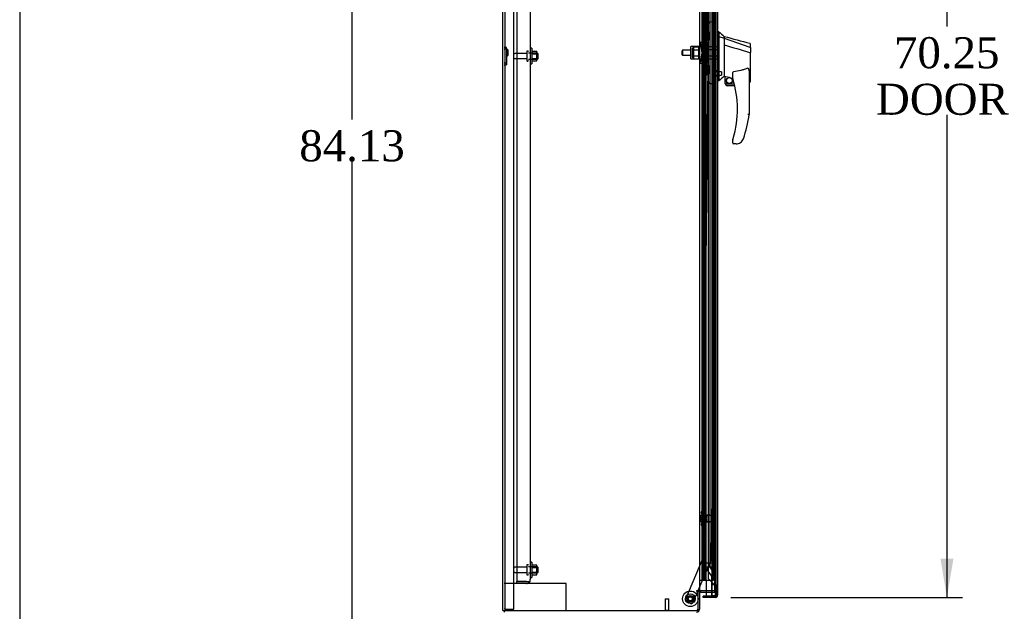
# Model space of a CAD drawing. Header units: inches. Extents: x 2 to 538, y -2 to 358.
# Tile 2 of 22: x 2 to 65, y 146 to 185. Entities that reach past the tile are written whole.
import ezdxf
from ezdxf.enums import TextEntityAlignment as Align
from ezdxf.lldxf.tags import DXFTag

# ---------------------------------------------------------------- set-up
doc = ezdxf.new("R2010")
doc.units = ezdxf.units.IN
doc.header["$MEASUREMENT"] = 0
for name, color, linetype in [('COM43135', 7, 'Continuous'), ('COM50521', 7, 'Continuous'), ('COM50799-5', 7, 'Continuous'), ('COM54578-68', 7, 'Continuous'), ('COM55702-64', 7, 'Continuous'), ('COM56694-5', 7, 'Continuous'), ('COM70838', 7, 'Continuous'), ('COM70839-4', 7, 'Continuous'), ('COM71159-5', 7, 'Continuous'), ('COM71163-7', 7, 'Continuous'), ('Default', 7, 'Continuous'), ('GSK11033', 7, 'Continuous'), ('HAN13066', 7, 'Continuous'), ('HAN13066_NUT', 7, 'Continuous'), ('HAN13066_SCREW', 7, 'Continuous'), ('HAN_NUT', 7, 'Continuous'), ('NTS166105', 7, 'Continuous'), ('NTS16640', 7, 'Continuous'), ('NTS18147', 7, 'Continuous'), ('ROL87452', 7, 'Continuous'), ('RVT17786', 7, 'Continuous'), ('RVT19000', 7, 'Continuous'), ('SPC87323', 7, 'Continuous'), ('STD21878', 7, 'Continuous'), ('STD26094', 7, 'Continuous'), ('STD26265', 7, 'Continuous'), ('WAF25059', 7, 'Continuous'), ('WAF25376', 7, 'Continuous'), ('WAM30038', 7, 'Continuous')]:
    doc.layers.add(name, color=color, linetype=linetype)
doc.styles.add('SEACAD_Times_New_Roman', font='times.ttf')
tags = doc.linetypes.add('HIDDEN2', pattern=[0.1875, 0.125, -0.0625]).pattern_tags.tags
tags[6:7] = [DXFTag(74, 4), DXFTag(75, 0), DXFTag(340, '0'), DXFTag(46, 0.0), DXFTag(50, 0.0), DXFTag(44, 0.0), DXFTag(45, 0.0)]
tags[4:5] = [DXFTag(74, 4), DXFTag(75, 0), DXFTag(340, '0'), DXFTag(46, 0.0), DXFTag(50, 0.0), DXFTag(44, 0.0), DXFTag(45, 0.0)]
doc.dimstyles.new('HAMMOND_(STH_-_540x360)', dxfattribs={"dimtxt": 2, "dimasz": 2.5, "dimexe": 1, "dimexo": 1, "dimgap": 0.5, "dimtad": 0, "dimtih": 1, "dimtoh": 1, "dimzin": 0, "dimdsep": 46, "dimtxsty": 'SEACAD_Times_New_Roman', "dimblk1": '_SE_FILLED', "dimblk2": '_SE_FILLED', "dimsah": 1, "dimcen": 1, "dimadec": 0, "dimazin": 0, "dimtfac": 0.8, "dimtofl": 0, "dimtmove": 0, "dimatfit": 3, "dimfxl": 1, "dimtolj": 1, "dimtzin": 0, "dimarcsym": 0})

# ---------------------------------------------------------------- blocks, each defined once
blk = doc.blocks.new('SE3')
at = {"layer": 'COM43135', "color": 7, "linetype": 'HIDDEN2'}
for p, q in [((34.057, 216.063), (34.057, 148.313)), ((34.932, 215.938), (34.932, 148.438)), ((34.057, 148.188), (34.057, 148.313)), ((34.682, 148.313), (34.057, 148.313)), ((34.057, 148.313), (34.682, 148.313)), ((34.682, 148.188), (34.057, 148.188)), ((34.682, 148.313), (34.682, 148.313)), ((34.682, 148.313), (34.809, 148.313)), ((34.682, 148.313), (34.86, 148.313)), ((34.809, 148.313), (34.86, 148.262)), ((34.932, 148.437), (34.932, 148.438)), ((34.932, 148.438), (34.932, 148.437))]:
    blk.add_line(p, q, dxfattribs=at)
for start, end in [(270, 315.43993), (315.43993, 359.87813), (359.95643, 0)]:
    blk.add_arc((34.682, 148.438), 0.25, start, end, dxfattribs=at)
blk.add_open_spline([(34.86, 148.313), (34.883, 148.334), (34.901, 148.354), (34.926, 148.396), (34.932, 148.417), (34.932, 148.437)], degree=3, knots=[0, 0, 0, 0, 0.5, 0.5, 1, 1, 1, 1], dxfattribs=at)
at = {"layer": 'COM50521', "color": 7, "linetype": 'HIDDEN2'}
for p, q in [((34.057, 148.188), (33.245, 148.188)), ((37.102, 148.188), (34.682, 148.188)), ((37.245, 148.188), (37.102, 148.188)), ((37.245, 146.438), (37.245, 148.188))]:
    blk.add_line(p, q, dxfattribs=at)
at = {"layer": 'COM50799-5', "color": 7, "linetype": 'Continuous'}
for p, q in [((46.998, 217.387), (46.998, 147.423)), ((46.253, 148.405), (46.253, 147.375)), ((46.653, 147.375), (46.061, 147.375)), ((46.061, 147.28), (46.061, 147.375)), ((46.855, 147.28), (46.061, 147.28)), ((46.253, 147.375), (46.855, 147.375)), ((46.855, 147.375), (46.855, 147.375)), ((46.855, 147.375), (46.918, 147.375)), ((46.855, 147.375), (46.969, 147.375)), ((46.918, 147.375), (46.969, 147.336)), ((46.998, 147.423), (46.998, 147.423)), ((46.998, 147.423), (46.998, 147.423)), ((46.998, 147.423), (46.998, 147.423))]:
    blk.add_line(p, q, dxfattribs=at)
at = {"layer": 'COM50799-5', "color": 7, "linetype": 'HIDDEN2'}
for p, q in [((46.153, 149.5), (46.153, 216.282)), ((46.153, 148.529), (46.153, 149.25)), ((46.153, 148.529), (46.253, 148.529)), ((46.195, 148.428), (46.253, 148.486)), ((46.253, 148.37), (46.195, 148.428))]:
    blk.add_line(p, q, dxfattribs=at)
for radius, end in [(0.143, 225), (0.048, 206.38433)]:
    blk.add_arc((46.296, 148.529), radius, 180, end, dxfattribs=at)
at = {"layer": 'COM50799-5', "color": 7, "linetype": 'Continuous'}
for start, end in [(270, 322.49641), (322.49641, 359.84393), (359.92383, 0)]:
    blk.add_arc((46.855, 147.423), 0.143, start, end, dxfattribs=at)
blk.add_open_spline([(46.969, 147.375), (46.978, 147.383), (46.985, 147.391), (46.993, 147.403), (46.995, 147.407), (46.997, 147.415), (46.998, 147.419), (46.998, 147.423)], degree=3, knots=[0, 0, 0, 0, 0.5, 0.5, 0.75, 0.75, 1, 1, 1, 1], dxfattribs=at)
at = {"layer": 'COM54578-68', "color": 7, "linetype": 'HIDDEN2'}
for p, q in [((46.086, 216.405), (46.086, 149.405)), ((46.186, 149.405), (46.186, 216.405)), ((46.741, 148.405), (46.741, 216.405)), ((46.01, 184.405), (46.01, 185.405)), ((46.019, 185.405), (46.019, 184.406)), ((46.147, 185.405), (46.147, 184.406)), ((46.019, 184.406), (46.019, 184.405)), ((46.019, 184.404), (46.147, 184.404)), ((46.095, 184.405), (46.095, 183.405)), ((46.136, 184.405), (46.136, 183.405)), ((46.191, 184.404), (46.147, 184.404)), ((46.01, 182.405), (46.01, 183.405)), ((46.019, 183.405), (46.019, 182.406)), ((46.147, 183.405), (46.147, 182.406)), ((46.019, 182.406), (46.019, 182.405)), ((46.019, 182.404), (46.147, 182.404)), ((46.095, 182.405), (46.095, 181.405)), ((46.136, 182.405), (46.136, 181.405)), ((46.191, 182.404), (46.147, 182.404)), ((46.01, 180.405), (46.01, 181.405)), ((46.019, 181.405), (46.019, 180.406)), ((46.147, 181.405), (46.147, 180.406)), ((46.019, 180.406), (46.019, 180.405)), ((46.019, 180.404), (46.147, 180.404)), ((46.095, 180.405), (46.095, 179.405)), ((46.136, 180.405), (46.136, 179.405)), ((46.191, 180.404), (46.147, 180.404)), ((46.01, 178.405), (46.01, 179.405)), ((46.019, 179.405), (46.019, 178.406)), ((46.147, 179.405), (46.147, 178.406)), ((46.019, 178.406), (46.019, 178.405)), ((46.019, 178.404), (46.147, 178.404)), ((46.095, 178.405), (46.095, 177.405)), ((46.136, 178.405), (46.136, 177.405)), ((46.191, 178.404), (46.147, 178.404)), ((46.01, 176.405), (46.01, 177.405)), ((46.019, 177.405), (46.019, 176.406)), ((46.147, 177.405), (46.147, 176.406)), ((46.019, 176.406), (46.019, 176.405)), ((46.019, 176.404), (46.147, 176.404)), ((46.095, 176.405), (46.095, 175.405)), ((46.136, 176.405), (46.136, 175.405)), ((46.191, 176.404), (46.147, 176.404)), ((46.01, 174.405), (46.01, 175.405)), ((46.019, 175.405), (46.019, 174.406)), ((46.147, 175.405), (46.147, 174.406)), ((46.019, 174.406), (46.019, 174.405)), ((46.019, 174.404), (46.147, 174.404)), ((46.095, 174.405), (46.095, 173.405)), ((46.136, 174.405), (46.136, 173.405)), ((46.191, 174.404), (46.147, 174.404)), ((46.01, 172.405), (46.01, 173.405)), ((46.019, 173.405), (46.019, 172.406)), ((46.147, 173.405), (46.147, 172.406)), ((46.019, 172.406), (46.019, 172.405)), ((46.019, 172.404), (46.147, 172.404)), ((46.095, 172.405), (46.095, 171.405)), ((46.136, 172.405), (46.136, 171.405)), ((46.191, 172.404), (46.147, 172.404)), ((46.01, 170.405), (46.01, 171.405)), ((46.019, 171.405), (46.019, 170.406)), ((46.147, 171.405), (46.147, 170.406)), ((46.019, 170.406), (46.019, 170.405)), ((46.019, 170.404), (46.147, 170.404)), ((46.095, 170.405), (46.095, 169.405)), ((46.136, 170.405), (46.136, 169.405)), ((46.191, 170.404), (46.147, 170.404)), ((46.01, 168.405), (46.01, 169.405)), ((46.019, 169.405), (46.019, 168.406)), ((46.147, 169.405), (46.147, 168.406)), ((46.019, 168.406), (46.019, 168.405)), ((46.019, 168.404), (46.147, 168.404)), ((46.095, 168.405), (46.095, 167.405)), ((46.136, 168.405), (46.136, 167.405)), ((46.191, 168.404), (46.147, 168.404)), ((46.01, 166.405), (46.01, 167.405)), ((46.019, 167.405), (46.019, 166.406)), ((46.147, 167.405), (46.147, 166.406)), ((46.019, 166.406), (46.019, 166.405)), ((46.019, 166.404), (46.147, 166.404)), ((46.095, 166.405), (46.095, 165.405)), ((46.136, 166.405), (46.136, 165.405)), ((46.191, 166.404), (46.147, 166.404)), ((46.01, 164.405), (46.01, 165.405)), ((46.019, 165.405), (46.019, 164.406)), ((46.147, 165.405), (46.147, 164.406)), ((46.019, 164.406), (46.019, 164.405)), ((46.019, 164.404), (46.147, 164.404)), ((46.095, 164.405), (46.095, 163.405)), ((46.136, 164.405), (46.136, 163.405)), ((46.191, 164.404), (46.147, 164.404)), ((46.01, 162.405), (46.01, 163.405)), ((46.019, 163.405), (46.019, 162.406)), ((46.147, 163.405), (46.147, 162.406)), ((46.019, 162.406), (46.019, 162.405)), ((46.019, 162.404), (46.147, 162.404)), ((46.095, 162.405), (46.095, 161.405)), ((46.136, 162.405), (46.136, 161.405)), ((46.191, 162.404), (46.147, 162.404)), ((46.01, 160.405), (46.01, 161.405)), ((46.019, 161.405), (46.019, 160.406)), ((46.147, 161.405), (46.147, 160.406)), ((46.019, 160.406), (46.019, 160.405)), ((46.019, 160.404), (46.147, 160.404)), ((46.095, 160.405), (46.095, 159.405)), ((46.136, 160.405), (46.136, 159.405)), ((46.191, 160.404), (46.147, 160.404)), ((46.01, 158.405), (46.01, 159.405)), ((46.019, 159.405), (46.019, 158.406)), ((46.147, 159.405), (46.147, 158.406)), ((46.019, 158.406), (46.019, 158.405)), ((46.019, 158.404), (46.147, 158.404)), ((46.095, 158.405), (46.095, 157.405)), ((46.136, 158.405), (46.136, 157.405)), ((46.191, 158.404), (46.147, 158.404)), ((46.01, 156.405), (46.01, 157.405)), ((46.019, 157.405), (46.019, 156.406)), ((46.147, 157.405), (46.147, 156.406)), ((46.019, 156.406), (46.019, 156.405)), ((46.019, 156.404), (46.147, 156.404)), ((46.095, 156.405), (46.095, 155.405)), ((46.136, 156.405), (46.136, 155.405)), ((46.191, 156.404), (46.147, 156.404)), ((46.01, 154.405), (46.01, 155.405)), ((46.019, 155.405), (46.019, 154.406)), ((46.147, 155.405), (46.147, 154.406)), ((46.019, 154.406), (46.019, 154.405)), ((46.019, 154.404), (46.147, 154.404)), ((46.095, 154.405), (46.095, 153.405)), ((46.136, 154.405), (46.136, 153.405)), ((46.191, 154.404), (46.147, 154.404)), ((46.01, 152.405), (46.01, 153.405)), ((46.019, 153.405), (46.019, 152.406)), ((46.147, 153.405), (46.147, 152.406)), ((46.019, 152.406), (46.019, 152.405)), ((46.019, 152.404), (46.147, 152.404)), ((46.095, 152.405), (46.095, 151.405)), ((46.136, 152.405), (46.136, 151.405)), ((46.191, 152.404), (46.147, 152.404)), ((46.01, 150.405), (46.01, 151.405)), ((46.019, 151.405), (46.019, 150.406)), ((46.147, 151.405), (46.147, 150.406)), ((46.019, 150.406), (46.019, 150.405)), ((46.019, 150.404), (46.147, 150.404)), ((46.095, 150.405), (46.095, 149.405)), ((46.136, 150.405), (46.136, 149.405)), ((46.191, 150.404), (46.147, 150.404)), ((46.01, 148.405), (46.01, 149.405)), ((46.019, 149.405), (46.019, 148.405)), ((46.086, 149.405), (46.086, 148.405)), ((46.147, 149.405), (46.147, 148.405)), ((46.186, 148.405), (46.186, 149.405)), ((46.074, 148.37), (46.074, 148.396)), ((46.074, 148.396), (46.124, 148.396)), ((46.124, 148.37), (46.074, 148.37)), ((46.086, 148.405), (46.086, 148.396)), ((46.149, 148.396), (46.124, 148.396)), ((46.149, 148.37), (46.124, 148.37)), ((46.149, 148.396), (46.199, 148.396)), ((46.199, 148.37), (46.149, 148.37)), ((46.186, 148.396), (46.186, 148.405)), ((46.199, 148.396), (46.199, 148.37)), ((46.253, 148.405), (46.741, 148.405))]:
    blk.add_line(p, q, dxfattribs=at)
at = {"layer": 'COM54578-68', "color": 7, "linetype": 'Continuous'}
for p, q in [((46.05, 184.405), (46.05, 185.405)), ((46.253, 184.405), (46.253, 185.405)), ((46.006, 183.405), (46.006, 184.405)), ((46.006, 184.405), (46.05, 184.405)), ((46.01, 184.405), (46.01, 183.405)), ((46.019, 184.406), (46.253, 184.406)), ((46.019, 184.405), (46.019, 183.405)), ((46.05, 184.405), (46.253, 184.405)), ((46.253, 183.405), (46.253, 184.406)), ((46.006, 183.405), (46.05, 183.405)), ((46.05, 183.405), (46.253, 183.405)), ((46.05, 183.405), (46.253, 183.405)), ((46.05, 182.405), (46.05, 183.405)), ((46.253, 182.405), (46.253, 183.405)), ((46.006, 181.405), (46.006, 182.405)), ((46.006, 182.405), (46.05, 182.405)), ((46.01, 182.405), (46.01, 181.405)), ((46.019, 182.406), (46.253, 182.406)), ((46.019, 182.405), (46.019, 181.405)), ((46.05, 182.405), (46.253, 182.405)), ((46.253, 181.405), (46.253, 182.406)), ((46.006, 181.405), (46.05, 181.405)), ((46.05, 181.405), (46.253, 181.405)), ((46.05, 181.405), (46.253, 181.405)), ((46.05, 180.405), (46.05, 181.405)), ((46.253, 180.405), (46.253, 181.405)), ((46.006, 179.405), (46.006, 180.405)), ((46.006, 180.405), (46.05, 180.405)), ((46.01, 180.405), (46.01, 179.405)), ((46.019, 180.406), (46.253, 180.406)), ((46.019, 180.405), (46.019, 179.405)), ((46.05, 180.405), (46.253, 180.405)), ((46.253, 179.405), (46.253, 180.406)), ((46.006, 179.405), (46.05, 179.405)), ((46.05, 179.405), (46.253, 179.405)), ((46.05, 179.405), (46.253, 179.405)), ((46.05, 178.405), (46.05, 179.405)), ((46.253, 178.405), (46.253, 179.405)), ((46.006, 177.405), (46.006, 178.405)), ((46.006, 178.405), (46.05, 178.405)), ((46.01, 178.405), (46.01, 177.405)), ((46.019, 178.406), (46.253, 178.406)), ((46.019, 178.405), (46.019, 177.405)), ((46.05, 178.405), (46.253, 178.405)), ((46.253, 177.405), (46.253, 178.406)), ((46.006, 177.405), (46.05, 177.405)), ((46.05, 177.405), (46.253, 177.405)), ((46.05, 177.405), (46.253, 177.405)), ((46.05, 176.405), (46.05, 177.405)), ((46.253, 176.405), (46.253, 177.405)), ((46.006, 175.405), (46.006, 176.405)), ((46.006, 176.405), (46.05, 176.405)), ((46.01, 176.405), (46.01, 175.405)), ((46.019, 176.406), (46.253, 176.406)), ((46.019, 176.405), (46.019, 175.405)), ((46.05, 176.405), (46.253, 176.405)), ((46.253, 175.405), (46.253, 176.406)), ((46.006, 175.405), (46.05, 175.405)), ((46.05, 175.405), (46.253, 175.405)), ((46.05, 175.405), (46.253, 175.405)), ((46.05, 174.405), (46.05, 175.405)), ((46.253, 174.405), (46.253, 175.405)), ((46.006, 173.405), (46.006, 174.405)), ((46.006, 174.405), (46.05, 174.405)), ((46.01, 174.405), (46.01, 173.405)), ((46.019, 174.406), (46.253, 174.406)), ((46.019, 174.405), (46.019, 173.405)), ((46.05, 174.405), (46.253, 174.405)), ((46.253, 173.405), (46.253, 174.406)), ((46.006, 173.405), (46.05, 173.405)), ((46.05, 173.405), (46.253, 173.405)), ((46.05, 173.405), (46.253, 173.405)), ((46.05, 172.405), (46.05, 173.405)), ((46.253, 172.405), (46.253, 173.405)), ((46.006, 171.405), (46.006, 172.405)), ((46.006, 172.405), (46.05, 172.405)), ((46.01, 172.405), (46.01, 171.405)), ((46.019, 172.406), (46.253, 172.406)), ((46.019, 172.405), (46.019, 171.405)), ((46.05, 172.405), (46.253, 172.405)), ((46.253, 171.405), (46.253, 172.406)), ((46.006, 171.405), (46.05, 171.405)), ((46.05, 171.405), (46.253, 171.405)), ((46.05, 171.405), (46.253, 171.405)), ((46.05, 170.405), (46.05, 171.405)), ((46.253, 170.405), (46.253, 171.405)), ((46.006, 169.405), (46.006, 170.405)), ((46.006, 170.405), (46.05, 170.405)), ((46.01, 170.405), (46.01, 169.405)), ((46.019, 170.406), (46.253, 170.406)), ((46.019, 170.405), (46.019, 169.405)), ((46.05, 170.405), (46.253, 170.405)), ((46.253, 169.405), (46.253, 170.406)), ((46.006, 169.405), (46.05, 169.405)), ((46.05, 169.405), (46.253, 169.405)), ((46.05, 169.405), (46.253, 169.405)), ((46.05, 168.405), (46.05, 169.405)), ((46.253, 168.405), (46.253, 169.405)), ((46.006, 167.405), (46.006, 168.405)), ((46.006, 168.405), (46.05, 168.405)), ((46.01, 168.405), (46.01, 167.405)), ((46.019, 168.406), (46.253, 168.406)), ((46.019, 168.405), (46.019, 167.405)), ((46.05, 168.405), (46.253, 168.405)), ((46.253, 167.405), (46.253, 168.406)), ((46.006, 167.405), (46.05, 167.405)), ((46.05, 167.405), (46.253, 167.405)), ((46.05, 167.405), (46.253, 167.405)), ((46.05, 166.405), (46.05, 167.405)), ((46.253, 166.405), (46.253, 167.405)), ((46.006, 165.405), (46.006, 166.405)), ((46.006, 166.405), (46.05, 166.405)), ((46.01, 166.405), (46.01, 165.405)), ((46.019, 166.406), (46.253, 166.406)), ((46.019, 166.405), (46.019, 165.405)), ((46.05, 166.405), (46.253, 166.405)), ((46.253, 165.405), (46.253, 166.406)), ((46.006, 165.405), (46.05, 165.405)), ((46.05, 165.405), (46.253, 165.405)), ((46.05, 165.405), (46.253, 165.405)), ((46.05, 164.405), (46.05, 165.405)), ((46.253, 164.405), (46.253, 165.405)), ((46.006, 163.405), (46.006, 164.405)), ((46.006, 164.405), (46.05, 164.405)), ((46.01, 164.405), (46.01, 163.405)), ((46.019, 164.406), (46.253, 164.406)), ((46.019, 164.405), (46.019, 163.405)), ((46.05, 164.405), (46.253, 164.405)), ((46.253, 163.405), (46.253, 164.406)), ((46.006, 163.405), (46.05, 163.405)), ((46.05, 163.405), (46.253, 163.405)), ((46.05, 163.405), (46.253, 163.405)), ((46.05, 162.405), (46.05, 163.405)), ((46.253, 162.405), (46.253, 163.405)), ((46.006, 161.405), (46.006, 162.405)), ((46.006, 162.405), (46.05, 162.405)), ((46.01, 162.405), (46.01, 161.405)), ((46.019, 162.406), (46.253, 162.406)), ((46.019, 162.405), (46.019, 161.405)), ((46.05, 162.405), (46.253, 162.405)), ((46.253, 161.405), (46.253, 162.406)), ((46.006, 161.405), (46.05, 161.405)), ((46.05, 161.405), (46.253, 161.405)), ((46.05, 161.405), (46.253, 161.405)), ((46.05, 160.405), (46.05, 161.405)), ((46.253, 160.405), (46.253, 161.405)), ((46.006, 159.405), (46.006, 160.405)), ((46.006, 160.405), (46.05, 160.405)), ((46.01, 160.405), (46.01, 159.405)), ((46.019, 160.406), (46.253, 160.406)), ((46.019, 160.405), (46.019, 159.405)), ((46.05, 160.405), (46.253, 160.405)), ((46.253, 159.405), (46.253, 160.406)), ((46.006, 159.405), (46.05, 159.405)), ((46.05, 159.405), (46.253, 159.405)), ((46.05, 159.405), (46.253, 159.405)), ((46.05, 158.405), (46.05, 159.405)), ((46.253, 158.405), (46.253, 159.405)), ((46.006, 157.405), (46.006, 158.405)), ((46.006, 158.405), (46.05, 158.405)), ((46.01, 158.405), (46.01, 157.405)), ((46.019, 158.406), (46.253, 158.406)), ((46.019, 158.405), (46.019, 157.405)), ((46.05, 158.405), (46.253, 158.405)), ((46.253, 157.405), (46.253, 158.406)), ((46.006, 157.405), (46.05, 157.405)), ((46.05, 157.405), (46.253, 157.405)), ((46.05, 157.405), (46.253, 157.405)), ((46.05, 156.405), (46.05, 157.405)), ((46.253, 156.405), (46.253, 157.405)), ((46.006, 155.405), (46.006, 156.405)), ((46.006, 156.405), (46.05, 156.405)), ((46.01, 156.405), (46.01, 155.405)), ((46.019, 156.406), (46.253, 156.406)), ((46.019, 156.405), (46.019, 155.405)), ((46.05, 156.405), (46.253, 156.405)), ((46.253, 155.405), (46.253, 156.406)), ((46.006, 155.405), (46.05, 155.405)), ((46.05, 155.405), (46.253, 155.405)), ((46.05, 155.405), (46.253, 155.405)), ((46.05, 154.405), (46.05, 155.405)), ((46.253, 154.405), (46.253, 155.405)), ((46.006, 153.405), (46.006, 154.405)), ((46.006, 154.405), (46.05, 154.405)), ((46.01, 154.405), (46.01, 153.405)), ((46.019, 154.406), (46.253, 154.406)), ((46.019, 154.405), (46.019, 153.405)), ((46.05, 154.405), (46.253, 154.405)), ((46.253, 153.405), (46.253, 154.406)), ((46.006, 153.405), (46.05, 153.405)), ((46.05, 153.405), (46.253, 153.405)), ((46.05, 153.405), (46.253, 153.405)), ((46.05, 152.405), (46.05, 153.405)), ((46.253, 152.405), (46.253, 153.405)), ((46.006, 151.405), (46.006, 152.405)), ((46.006, 152.405), (46.05, 152.405)), ((46.01, 152.405), (46.01, 151.405)), ((46.019, 152.406), (46.253, 152.406)), ((46.019, 152.405), (46.019, 151.405)), ((46.05, 152.405), (46.253, 152.405)), ((46.253, 151.405), (46.253, 152.406)), ((46.006, 151.405), (46.05, 151.405)), ((46.05, 151.405), (46.253, 151.405)), ((46.05, 151.405), (46.253, 151.405)), ((46.05, 150.405), (46.05, 151.405)), ((46.253, 150.405), (46.253, 151.405)), ((46.006, 149.405), (46.006, 150.405)), ((46.006, 150.405), (46.05, 150.405)), ((46.01, 150.405), (46.01, 149.405)), ((46.019, 150.406), (46.253, 150.406)), ((46.019, 150.405), (46.019, 149.405)), ((46.05, 150.405), (46.253, 150.405)), ((46.253, 149.405), (46.253, 150.406)), ((46.006, 149.405), (46.05, 149.405)), ((46.253, 149.405), (46.019, 149.405)), ((46.05, 148.405), (46.05, 149.405)), ((46.05, 149.405), (46.253, 149.405)), ((46.086, 149.405), (46.086, 149.405)), ((46.186, 149.405), (46.186, 149.405)), ((46.191, 149.405), (46.191, 149.405)), ((46.253, 149.405), (46.253, 149.405)), ((46.253, 148.405), (46.253, 149.405)), ((45.838, 148.405), (46.05, 148.405)), ((46.05, 148.405), (46.253, 148.405))]:
    blk.add_line(p, q, dxfattribs=at)
at = {"layer": 'COM55702-64', "color": 7, "linetype": 'HIDDEN2'}
for p, q in [((33.317, 146.52), (33.317, 218.27)), ((33.87, 146.52), (33.87, 218.27)), ((33.317, 146.52), (33.245, 146.52)), ((33.317, 146.52), (33.433, 146.52)), ((33.433, 146.52), (33.683, 146.52)), ((33.683, 146.52), (33.87, 146.52))]:
    blk.add_line(p, q, dxfattribs=at)
at = {"layer": 'COM56694-5', "color": 7, "linetype": 'HIDDEN2'}
for p, q in [((46.398, 216.31), (46.398, 148.5)), ((46.398, 148.5), (46.855, 148.043)), ((46.903, 147.928), (46.998, 147.928)), ((46.998, 147.803), (46.903, 147.803))]:
    blk.add_line(p, q, dxfattribs=at)
at = {"layer": 'COM56694-5', "color": 7, "linetype": 'Continuous'}
for start, end in [(322.49641, 337.57574), (340.19669, 0)]:
    blk.add_arc((46.855, 147.423), 0.143, start, end, dxfattribs=at)
at = {"layer": 'COM56694-5', "color": 7, "linetype": 'HIDDEN2'}
for points in [[(46.998, 147.928), (46.998, 147.938), (46.994, 147.947), (46.98, 147.967), (46.969, 147.976), (46.943, 147.995), (46.927, 148.005), (46.893, 148.024), (46.874, 148.034), (46.855, 148.043)], [(46.903, 147.928), (46.903, 147.938), (46.902, 147.947), (46.897, 147.967), (46.894, 147.976), (46.885, 147.995), (46.879, 148.005), (46.868, 148.024), (46.861, 148.034), (46.855, 148.043)]]:
    blk.add_open_spline(points, degree=3, knots=[0, 0, 0, 0, 0.25, 0.25, 0.5, 0.5, 0.75, 0.75, 1, 1, 1, 1], dxfattribs=at)
at = {"layer": 'COM70838', "color": 7, "linetype": 'HIDDEN2'}
for p, q in [((46.171, 183.843), (46.296, 183.843)), ((46.171, 183.806), (46.171, 183.843)), ((46.171, 183.806), (46.171, 183.12)), ((46.296, 183.843), (46.296, 183.806)), ((46.296, 183.093), (46.296, 183.806)), ((45.902, 182.968), (45.884, 183.093)), ((45.884, 183.093), (46.011, 183.093)), ((45.902, 182.968), (45.984, 182.405)), ((46.113, 183.093), (46.011, 183.093)), ((46.011, 183.093), (46.029, 182.968)), ((46.029, 182.968), (46.111, 182.405)), ((46.113, 183.093), (46.113, 181.718)), ((46.113, 183.093), (46.238, 183.093)), ((46.238, 183.093), (46.238, 181.718)), ((46.238, 183.093), (46.296, 183.093)), ((46.296, 183.093), (46.296, 181.718)), ((45.984, 182.405), (45.902, 181.843)), ((46.111, 182.405), (46.029, 181.843)), ((45.884, 181.718), (45.902, 181.843)), ((46.011, 181.718), (45.884, 181.718)), ((46.029, 181.843), (46.011, 181.718)), ((46.011, 181.718), (46.113, 181.718)), ((46.238, 181.718), (46.113, 181.718)), ((46.171, 181.663), (46.171, 181.004)), ((46.296, 181.718), (46.238, 181.718)), ((46.296, 181.004), (46.296, 181.718)), ((46.171, 180.968), (46.171, 181.004)), ((46.296, 180.968), (46.171, 180.968)), ((46.296, 181.004), (46.296, 180.968))]:
    blk.add_line(p, q, dxfattribs=at)
for centre, start, end in [((46.054, 183.12), 346.45544, 0), ((46.054, 181.663), 0, 28.03984)]:
    blk.add_arc(centre, 0.117, start, end, dxfattribs=at)
at = {"layer": 'COM70839-4', "color": 7, "linetype": 'HIDDEN2'}
for p, q in [((46.362, 183.155), (46.05, 214.999)), ((46.431, 183.268), (46.421, 184.281)), ((46.545, 184.407), (46.756, 184.409)), ((46.362, 181.655), (46.05, 149.811)), ((46.421, 180.529), (46.431, 181.542)), ((46.756, 180.401), (46.545, 180.403)), ((46.879, 180.275), (46.58, 149.725)), ((46.05, 149.811), (44.923, 147.166)), ((46.57, 149.677), (45.736, 147.718)), ((45.723, 147.688), (45.412, 146.958)), ((45.248, 146.892), (44.989, 147.002))]:
    blk.add_line(p, q, dxfattribs=at)
at = {"layer": 'COM70839-4', "color": 7, "linetype": 'Continuous'}
blk.add_line((45.736, 147.718), (45.723, 147.688), dxfattribs=at)
at = {"layer": 'COM70839-4', "color": 7, "linetype": 'HIDDEN2'}
blk.add_circle((45.243, 147.199), 0.129, dxfattribs=at)
for centre, start, end in [((46.546, 184.282), 90.56067, 180.56067), ((46.754, 184.534), 270.56067, 0.56067), ((46.306, 183.267), 296.66455, 0.56067), ((46.306, 181.543), 359.43933, 63.33545), ((46.546, 180.528), 179.43933, 269.43933), ((46.754, 180.276), 359.43933, 89.43933), ((46.455, 149.726), 336.92733, 359.43933), ((45.038, 147.117), 156.92733, 246.92733), ((45.297, 147.007), 246.92733, 336.92733)]:
    blk.add_arc(centre, 0.125, start, end, dxfattribs=at)
at = {"layer": 'COM71159-5', "color": 7, "linetype": 'Continuous'}
for p, q in [((33.15, 146.438), (33.15, 218.373)), ((45.838, 217.093), (45.838, 147.718)), ((45.838, 147.718), (45.648, 147.718)), ((45.648, 147.688), (45.743, 147.688)), ((45.743, 146.438), (45.743, 147.688)), ((45.838, 147.718), (45.933, 147.718)), ((46.253, 147.718), (45.933, 147.718)), ((33.15, 146.438), (33.34, 146.438)), ((33.34, 146.438), (45.743, 146.438))]:
    blk.add_line(p, q, dxfattribs=at)
at = {"layer": 'COM71159-5', "color": 7, "linetype": 'HIDDEN2'}
for p, q in [((46.805, 217.093), (46.805, 147.718)), ((46.805, 147.718), (46.253, 147.718))]:
    blk.add_line(p, q, dxfattribs=at)
at = {"layer": 'COM71159-5', "color": 7, "linetype": 'Continuous'}
blk.add_arc((45.648, 147.703), 0.015, 90, 270, dxfattribs=at)
at = {"layer": 'COM71163-7', "color": 7, "linetype": 'Continuous'}
for p, q in [((45.743, 147.688), (45.838, 147.688)), ((45.838, 147.688), (45.838, 146.533)), ((45.933, 147.623), (46.253, 147.623)), ((33.245, 146.438), (33.245, 146.343))]:
    blk.add_line(p, q, dxfattribs=at)
at = {"layer": 'COM71163-7', "color": 7, "linetype": 'HIDDEN2'}
for p in [(46.253, 147.623), (46.805, 147.718)]:
    blk.add_line(p, (46.805, 147.623), dxfattribs=at)
at = {"layer": 'COM71163-7', "color": 7, "linetype": 'Continuous'}
for centre, radius, start, end in [((45.933, 147.528), 0.19, 90, 122.6369), ((45.933, 147.528), 0.095, 90, 180), ((45.648, 146.533), 0.19, 270, 0)]:
    blk.add_arc(centre, radius, start, end, dxfattribs=at)
at = {"layer": 'COM71163-7', "color": 7, "linetype": 'HIDDEN2'}
blk.add_arc((45.648, 146.533), 0.095, 270, 0, dxfattribs=at)
at = {"layer": 'GSK11033', "color": 7, "linetype": 'HIDDEN2'}
for p, q in [((46.653, 148.11), (46.653, 216.685)), ((46.903, 148.11), (46.903, 216.685)), ((46.248, 215.66), (46.248, 149.16)), ((46.498, 215.581), (46.498, 149.239)), ((46.248, 149.16), (46.604, 148.652)), ((46.498, 149.239), (46.854, 148.731)), ((46.604, 148.652), (46.604, 147.384)), ((46.854, 148.731), (46.854, 147.384)), ((46.653, 148.125), (46.903, 148.125)), ((46.653, 147.375), (46.653, 148.125)), ((46.903, 148.11), (46.653, 148.11)), ((46.903, 148.125), (46.903, 147.375)), ((46.854, 147.384), (46.604, 147.384))]:
    blk.add_line(p, q, dxfattribs=at)
at = {"layer": 'GSK11033', "color": 7, "linetype": 'Continuous'}
for p, q in [((46.903, 147.375), (46.653, 147.375)), ((46.653, 147.375), (46.653, 147.375)), ((46.903, 147.375), (46.903, 147.375))]:
    blk.add_line(p, q, dxfattribs=at)
at = {"layer": 'HAN13066', "color": 7, "linetype": 'Continuous'}
for p, q in [((47.081, 183.755), (46.998, 183.755)), ((47.078, 183.755), (47.078, 183.594)), ((47.078, 183.594), (47.078, 183.507)), ((47.078, 183.507), (47.078, 183.448)), ((47.078, 183.448), (47.433, 183.343)), ((47.078, 183.448), (47.078, 181.017)), ((47.433, 183.383), (47.433, 183.455)), ((47.433, 183.383), (47.433, 183.357)), ((47.433, 183.357), (47.433, 183.343)), ((47.433, 183.343), (47.433, 182.912)), ((47.433, 183.343), (49.071, 182.771)), ((47.433, 182.912), (47.433, 181.414)), ((49.113, 182.737), (49.113, 182.959)), ((49.113, 182.737), (49.113, 182.424)), ((49.058, 182.422), (49.059, 182.422)), ((49.113, 180.556), (49.113, 182.424)), ((47.078, 181.017), (47.078, 180.733)), ((47.433, 181.414), (47.433, 181.144)), ((47.433, 181.144), (47.433, 180.932)), ((47.433, 180.932), (47.433, 180.905)), ((47.433, 180.905), (47.433, 180.887)), ((47.433, 180.887), (47.433, 180.885)), ((47.433, 180.885), (47.498, 180.87)), ((47.498, 180.405), (47.498, 180.871)), ((47.973, 180.749), (47.973, 181.023)), ((49.033, 181.094), (49.033, 178.422)), ((47.078, 180.585), (46.998, 180.585)), ((47.078, 180.733), (47.078, 180.585)), ((47.498, 180.405), (48.072, 180.405)), ((48.103, 180.28), (47.623, 180.28)), ((49.033, 180.499), (49.039, 180.497)), ((47.973, 176.59), (47.973, 176.768)), ((48.188, 176.53), (48.033, 176.53)), ((48.472, 176.618), (48.471, 176.62))]:
    blk.add_line(p, q, dxfattribs=at)
at = {"layer": 'HAN13066', "color": 7, "linetype": 'HIDDEN2'}
for p, q in [((46.296, 182.801), (46.998, 182.801)), ((44.745, 182.565), (44.715, 182.535)), ((44.715, 182.275), (44.715, 182.535)), ((44.715, 182.275), (44.745, 182.245)), ((44.745, 182.565), (44.745, 182.245)), ((45.266, 182.565), (44.745, 182.565)), ((44.745, 182.245), (45.266, 182.245)), ((46.171, 182.565), (46.296, 182.565)), ((46.171, 182.245), (46.296, 182.245)), ((46.296, 182.605), (46.998, 182.605)), ((46.296, 182.206), (46.998, 182.206)), ((46.296, 182.01), (46.998, 182.01)), ((46.998, 181.23), (46.873, 181.23)), ((46.873, 180.905), (46.998, 180.905))]:
    blk.add_line(p, q, dxfattribs=at)
at = {"layer": 'HAN13066', "color": 7, "linetype": 'Continuous'}
for radius in [0.202, 0.188]:
    blk.add_circle((47.759, 180.609), radius, dxfattribs=at)
for centre, radius, start, end in [((63.462, 202.783), 25.11, 229.27007, 230.33062), ((350.469, 1311.369), 1167.913, 254.961531, 255.045221), ((49.053, 182.959), 0.06, 0, 74.5788), ((83.844, 137.439), 56.686, 129.96527, 130.43506), ((47.623, 180.405), 0.125, 180, 193.88654), ((47.623, 180.405), 0.125, 193.88654, 229.4642), ((47.623, 180.405), 0.125, 229.4642, 270), ((48.033, 180.749), 0.06, 180, 197.89499), ((41.869, 178.759), 6.417, 342.98984, 17.89499), ((41.693, 179.358), 7.4, 340.28545, 352.73905), ((48.033, 176.768), 0.06, 162.10501, 180), ((48.033, 176.59), 0.06, 180, 270), ((48.188, 177.03), 0.5, 270, 304.56234), ((48.188, 177.03), 0.5, 304.56234, 340.28545)]:
    blk.add_arc(centre, radius, start, end, dxfattribs=at)
blk.add_ellipse((49.053, 180.556), major_axis=(-0.06, 0), ratio=0.999979, start_param=1.333204, end_param=3.141717, dxfattribs=at)
for points in [[(47.433, 182.912), (47.975, 182.748), (48.516, 182.585), (49.058, 182.422)], [(47.528, 180.868), (47.677, 180.836), (47.825, 180.803), (47.973, 180.77)]]:
    blk.add_open_spline(points, degree=3, dxfattribs=at)
for points, knots in [([(49.071, 182.771), (49.083, 182.769), (49.094, 182.764), (49.109, 182.752), (49.113, 182.745), (49.113, 182.737)], [0, 0, 0, 0, 0.5, 0.5, 1, 1, 1, 1]), ([(49.059, 182.421), (49.067, 182.422), (49.074, 182.422), (49.087, 182.422), (49.093, 182.422), (49.1, 182.423), (49.102, 182.423), (49.106, 182.423), (49.108, 182.423), (49.11, 182.423), (49.111, 182.423), (49.113, 182.424), (49.113, 182.424), (49.113, 182.424)], [0, 0, 0, 0, 0.25, 0.25, 0.5, 0.5, 0.625, 0.625, 0.75, 0.75, 0.875, 0.875, 1, 1, 1, 1]), ([(47.498, 180.871), (47.498, 180.872), (47.499, 180.872), (47.502, 180.872), (47.504, 180.872), (47.513, 180.871), (47.52, 180.87), (47.528, 180.868)], [0, 0, 0, 0, 0.25, 0.25, 0.5, 0.5, 1, 1, 1, 1]), ([(47.973, 181.023), (47.973, 181.03), (47.973, 181.036), (47.974, 181.05), (47.975, 181.057), (47.978, 181.078), (47.981, 181.092), (47.989, 181.119), (47.994, 181.133), (48.004, 181.152), (48.008, 181.158), (48.016, 181.166), (48.019, 181.168), (48.026, 181.172), (48.029, 181.174), (48.033, 181.174)], [0, 0, 0, 0, 0.125, 0.125, 0.25, 0.25, 0.5, 0.5, 0.75, 0.75, 0.875, 0.875, 0.9375, 0.9375, 1, 1, 1, 1]), ([(48.943, 181.406), (48.87, 181.377), (48.796, 181.351), (48.647, 181.303), (48.571, 181.281), (48.343, 181.224), (48.189, 181.196), (48.033, 181.174)], [0, 0, 0, 0, 0.25, 0.25, 0.5, 0.5, 1, 1, 1, 1]), ([(48.943, 181.406), (48.945, 181.407), (48.947, 181.407), (48.95, 181.408), (48.952, 181.408), (48.958, 181.407), (48.962, 181.406), (48.968, 181.402), (48.971, 181.399), (48.976, 181.394), (48.978, 181.391), (48.984, 181.382), (48.988, 181.376), (48.994, 181.363), (48.996, 181.356), (49.004, 181.335), (49.008, 181.321), (49.014, 181.293), (49.017, 181.279), (49.024, 181.237), (49.028, 181.209), (49.032, 181.152), (49.033, 181.123), (49.033, 181.094)], [0, 0, 0, 0, 0.015625, 0.015625, 0.03125, 0.03125, 0.0625, 0.0625, 0.09375, 0.09375, 0.125, 0.125, 0.1875, 0.1875, 0.25, 0.25, 0.375, 0.375, 0.5, 0.5, 0.75, 0.75, 1, 1, 1, 1]), ([(49.033, 178.422), (49.033, 178.422), (49.033, 178.423), (49.03, 178.423), (49.029, 178.423), (49.024, 178.423), (49.021, 178.423), (49.015, 178.424), (49.011, 178.424), (48.998, 178.425), (48.988, 178.425), (48.972, 178.426), (48.967, 178.427), (48.955, 178.427), (48.949, 178.428), (48.943, 178.428)], [0, 0, 0, 0, 0.125, 0.125, 0.25, 0.25, 0.375, 0.375, 0.5, 0.5, 0.75, 0.75, 0.875, 0.875, 1, 1, 1, 1]), ([(47.976, 176.787), (47.976, 176.787), (47.976, 176.788), (47.977, 176.79), (47.978, 176.792), (47.979, 176.797), (47.981, 176.801), (47.984, 176.813), (47.987, 176.821), (47.995, 176.847), (48, 176.864), (48.006, 176.881)], [0, 0, 0, 0, 0.0625, 0.0625, 0.125, 0.125, 0.25, 0.25, 0.5, 0.5, 1, 1, 1, 1])]:
    blk.add_open_spline(points, degree=3, knots=knots, dxfattribs=at)
at = {"layer": 'HAN13066_NUT', "color": 7, "linetype": 'HIDDEN2'}
for p, q in [((45.471, 182.738), (45.421, 182.738)), ((45.471, 182.789), (45.796, 182.789)), ((45.471, 182.693), (45.471, 182.789)), ((45.796, 182.597), (45.796, 182.789)), ((45.391, 182.103), (45.391, 182.708)), ((45.471, 182.597), (45.471, 182.693)), ((45.471, 182.597), (45.796, 182.597)), ((45.471, 182.405), (45.471, 182.597)), ((45.471, 182.213), (45.471, 182.405)), ((45.471, 182.213), (45.796, 182.213)), ((45.471, 182.117), (45.471, 182.213)), ((45.471, 182.021), (45.471, 182.117)), ((45.796, 182.213), (45.796, 182.597)), ((45.796, 182.021), (45.796, 182.213)), ((45.421, 182.073), (45.471, 182.073)), ((45.471, 182.021), (45.796, 182.021))]:
    blk.add_line(p, q, dxfattribs=at)
for centre, start, end in [((45.421, 182.708), 90, 180), ((45.421, 182.103), 180, 270)]:
    blk.add_arc(centre, 0.03, start, end, dxfattribs=at)
at = {"layer": 'HAN13066_SCREW', "color": 7, "linetype": 'HIDDEN2'}
for p, q in [((46.666, 181.26), (46.803, 181.26)), ((46.666, 181.26), (46.666, 181.067)), ((46.666, 181.067), (46.803, 181.067)), ((46.666, 181.067), (46.666, 180.875)), ((46.666, 180.875), (46.803, 180.875)), ((46.803, 181.33), (46.803, 180.805)), ((46.873, 181.33), (46.803, 181.33)), ((46.873, 181.33), (46.873, 180.805)), ((47.248, 181.183), (46.873, 181.183)), ((46.873, 180.951), (47.248, 180.951)), ((47.248, 181.183), (47.248, 180.951)), ((46.803, 180.805), (46.873, 180.805))]:
    blk.add_line(p, q, dxfattribs=at)
at = {"layer": 'HAN_NUT', "color": 7, "linetype": 'HIDDEN2'}
for p, q in [((46.688, 182.935), (46.688, 182.405)), ((46.903, 182.935), (46.688, 182.935)), ((46.688, 182.405), (46.688, 181.875)), ((46.903, 182.405), (46.688, 182.405)), ((46.903, 181.875), (46.688, 181.875))]:
    blk.add_line(p, q, dxfattribs=at)
at = {"layer": 'NTS166105', "color": 7, "linetype": 'HIDDEN2'}
for p, q in [((35.028, 182.504), (35.348, 182.504)), ((35.028, 182.342), (35.348, 182.342)), ((35.348, 182.342), (35.348, 182.504)), ((35.348, 182.033), (35.348, 182.342)), ((35.028, 182.033), (35.348, 182.033)), ((35.028, 181.872), (35.348, 181.872)), ((35.348, 181.872), (35.348, 182.033)), ((35.028, 149.379), (35.348, 149.379)), ((35.028, 149.217), (35.348, 149.217)), ((35.348, 149.217), (35.348, 149.379)), ((35.348, 148.908), (35.348, 149.217)), ((35.028, 148.908), (35.348, 148.908)), ((35.028, 148.747), (35.348, 148.747)), ((35.348, 148.747), (35.348, 148.908))]:
    blk.add_line(p, q, dxfattribs=at)
at = {"layer": 'NTS16640', "color": 7, "linetype": 'HIDDEN2'}
for p, q in [((33.387, 182.749), (33.245, 182.749)), ((33.387, 182.634), (33.387, 182.749)), ((33.387, 182.634), (33.245, 182.634)), ((33.387, 182.634), (33.387, 181.739)), ((33.447, 182.624), (33.387, 182.624)), ((33.387, 182.186), (33.447, 182.186)), ((33.477, 182.594), (33.477, 182.216)), ((33.387, 181.739), (33.245, 181.739)), ((33.245, 181.624), (33.387, 181.624)), ((33.387, 181.739), (33.387, 181.624))]:
    blk.add_line(p, q, dxfattribs=at)
for centre, start, end in [((33.447, 182.594), 0, 90), ((33.447, 182.216), 270, 0)]:
    blk.add_arc(centre, 0.03, start, end, dxfattribs=at)
at = {"layer": 'NTS18147', "color": 7, "linetype": 'HIDDEN2'}
for p, q in [((45.95, 152.776), (45.95, 152.722)), ((46.012, 152.871), (46.012, 152.875)), ((46.075, 152.875), (46.012, 152.875)), ((46.012, 152.871), (46.075, 152.871)), ((46.012, 152.682), (46.012, 152.564)), ((46.075, 152.682), (46.012, 152.682)), ((46.012, 152.564), (46.075, 152.564)), ((46.075, 152.871), (46.075, 152.875)), ((46.075, 152.682), (46.075, 152.871)), ((46.075, 152.564), (46.075, 152.682)), ((46.513, 152.595), (46.075, 152.595)), ((46.075, 152.186), (46.075, 152.564)), ((46.513, 152.155), (46.513, 152.595)), ((45.95, 152.029), (45.95, 151.974)), ((46.012, 152.186), (46.012, 152.069)), ((46.075, 152.186), (46.012, 152.186)), ((46.012, 152.069), (46.075, 152.069)), ((46.012, 151.88), (46.012, 151.875)), ((46.075, 151.88), (46.012, 151.88)), ((46.012, 151.875), (46.075, 151.875)), ((46.075, 152.069), (46.075, 152.186)), ((46.075, 152.155), (46.513, 152.155)), ((46.075, 151.88), (46.075, 152.069)), ((46.075, 151.88), (46.075, 151.875))]:
    blk.add_line(p, q, dxfattribs=at)
blk.add_arc((46.269, 152.375), 0.318, 143.63381, 216.36619, dxfattribs=at)
for centre, start_param, end_param in [((46.269, 152.776), 2.506883, 3.776302), ((46.269, 152.722), 3.141593, 3.776302), ((46.269, 151.974), 2.506883, 3.776302), ((46.269, 152.029), 2.506883, 3.141593)]:
    blk.add_ellipse(centre, major_axis=(0.318, 0), ratio=0.5, start_param=start_param, end_param=end_param, dxfattribs=at)
at = {"layer": 'ROL87452', "color": 7, "linetype": 'HIDDEN2'}
for radius in [0.5, 0.206]:
    blk.add_circle((45.243, 147.199), radius, dxfattribs=at)
at = {"layer": 'RVT17786', "color": 7, "linetype": 'HIDDEN2'}
blk.add_circle((45.243, 147.199), 0.217, dxfattribs=at)
at = {"layer": 'RVT19000', "color": 7, "linetype": 'HIDDEN2'}
for p, q in [((46.058, 183.218), (46.058, 183.843)), ((46.171, 183.843), (46.058, 183.843)), ((46.171, 183.843), (46.171, 183.843)), ((46.296, 183.726), (46.171, 183.726)), ((46.508, 183.671), (46.296, 183.671)), ((46.296, 183.39), (46.508, 183.39)), ((46.508, 183.39), (46.508, 183.671)), ((46.058, 183.218), (46.171, 183.218)), ((46.171, 183.336), (46.296, 183.336)), ((46.058, 180.967), (46.058, 181.592)), ((46.171, 181.592), (46.058, 181.592)), ((46.296, 181.475), (46.171, 181.475)), ((46.058, 180.967), (46.171, 180.967)), ((46.171, 181.085), (46.296, 181.085)), ((46.171, 180.967), (46.171, 180.968)), ((46.508, 181.42), (46.296, 181.42)), ((46.296, 181.139), (46.508, 181.139)), ((46.508, 181.139), (46.508, 181.42))]:
    blk.add_line(p, q, dxfattribs=at)
at = {"layer": 'SPC87323', "color": 7, "linetype": 'HIDDEN2'}
for p, q in [((45.266, 182.013), (45.266, 182.798)), ((46.171, 182.798), (45.266, 182.798)), ((46.296, 182.643), (46.171, 182.643)), ((46.296, 182.633), (46.171, 182.633)), ((46.296, 182.178), (46.171, 182.178)), ((46.296, 182.168), (46.171, 182.168)), ((45.266, 182.013), (46.171, 182.013))]:
    blk.add_line(p, q, dxfattribs=at)
at = {"layer": 'STD21878', "color": 7, "linetype": 'HIDDEN2'}
for p, q in [((46.153, 149.25), (46.153, 149.5)), ((46.872, 149.5), (46.153, 149.5)), ((46.153, 149.25), (46.872, 149.25)), ((46.872, 149.235), (46.872, 149.516)), ((46.903, 149.516), (46.872, 149.516)), ((46.872, 149.235), (46.903, 149.235)), ((43.618, 147.188), (43.868, 147.188)), ((43.618, 147.188), (43.618, 146.469)), ((43.868, 146.469), (43.868, 147.188)), ((43.603, 146.469), (43.884, 146.469)), ((43.603, 146.469), (43.603, 146.438)), ((43.884, 146.438), (43.884, 146.469))]:
    blk.add_line(p, q, dxfattribs=at)
at = {"layer": 'STD26094', "color": 7, "linetype": 'HIDDEN2'}
for p, q in [((34.707, 182.353), (33.93, 182.353)), ((34.707, 182.483), (34.707, 181.893)), ((34.777, 182.513), (34.737, 182.513)), ((35.395, 182.375), (34.807, 182.375)), ((35.395, 182.375), (35.395, 182)), ((35.432, 182.338), (35.395, 182.375)), ((35.432, 182.038), (35.432, 182.338)), ((33.93, 182.023), (34.707, 182.023)), ((34.737, 181.863), (34.777, 181.863)), ((34.807, 182), (35.395, 182)), ((35.395, 182), (35.432, 182.038)), ((34.707, 149.228), (33.93, 149.228)), ((34.707, 149.358), (34.707, 148.768)), ((34.777, 149.388), (34.737, 149.388)), ((35.395, 149.25), (34.807, 149.25)), ((35.395, 149.25), (35.395, 148.875)), ((35.432, 149.213), (35.395, 149.25)), ((35.432, 148.913), (35.432, 149.213)), ((33.93, 148.898), (34.707, 148.898)), ((34.737, 148.738), (34.777, 148.738)), ((34.807, 148.875), (35.395, 148.875)), ((35.395, 148.875), (35.432, 148.913))]:
    blk.add_line(p, q, dxfattribs=at)
for centre, radius, start, end in [((33.93, 182.293), 0.06, 90, 180), ((34.737, 182.483), 0.03, 90, 180), ((34.777, 182.483), 0.03, 0, 90), ((33.93, 182.083), 0.06, 180, 270), ((34.737, 181.893), 0.03, 180, 270), ((34.777, 181.893), 0.03, 270, 0), ((33.93, 149.168), 0.06, 90, 180), ((34.737, 149.358), 0.03, 90, 180), ((34.777, 149.358), 0.03, 0, 90), ((33.93, 148.958), 0.06, 180, 270), ((34.737, 148.768), 0.03, 180, 270), ((34.777, 148.768), 0.03, 270, 0)]:
    blk.add_arc(centre, radius, start, end, dxfattribs=at)
at = {"layer": 'STD26265', "color": 7, "linetype": 'HIDDEN2'}
for p, q in [((45.903, 152.19), (45.903, 152.56)), ((46.868, 152.56), (45.903, 152.56)), ((46.868, 152.19), (46.868, 152.56)), ((46.903, 152.525), (46.868, 152.56)), ((45.903, 152.19), (46.868, 152.19)), ((46.868, 152.19), (46.903, 152.225))]:
    blk.add_line(p, q, dxfattribs=at)
at = {"layer": 'WAF25059', "color": 7, "linetype": 'HIDDEN2'}
for p, q in [((35.028, 182.688), (34.932, 182.688)), ((35.028, 182.688), (35.028, 181.688)), ((34.932, 181.688), (35.028, 181.688)), ((35.028, 149.563), (34.932, 149.563)), ((35.028, 149.563), (35.028, 148.563)), ((34.932, 148.563), (35.028, 148.563))]:
    blk.add_line(p, q, dxfattribs=at)
at = {"layer": 'WAF25376', "color": 7, "linetype": 'HIDDEN2'}
for radius in [0.315, 0.14]:
    blk.add_circle((45.243, 147.199), radius, dxfattribs=at)
at = {"layer": 'WAM30038', "color": 7, "linetype": 'HIDDEN2'}
for p, q in [((46.2, 152.75), (46.2, 152)), ((46.224, 152.75), (46.2, 152.75)), ((46.224, 152.75), (46.224, 152)), ((46.288, 152.549), (46.243, 152.577)), ((46.243, 152.553), (46.288, 152.524)), ((46.288, 152.393), (46.243, 152.393)), ((46.243, 152.358), (46.288, 152.358)), ((46.253, 152.548), (46.272, 152.536)), ((46.272, 152.536), (46.288, 152.549)), ((46.288, 152.604), (46.288, 152.549)), ((46.288, 152.524), (46.288, 152.393)), ((46.288, 152.358), (46.288, 152.226)), ((46.2, 152), (46.224, 152)), ((46.272, 152.214), (46.233, 152.19)), ((46.288, 152.226), (46.243, 152.198)), ((46.243, 152.173), (46.288, 152.201)), ((46.288, 152.201), (46.272, 152.214)), ((46.288, 152.201), (46.288, 152.147))]:
    blk.add_line(p, q, dxfattribs=at)
for centre, radius, start, end in [((46.812, 153.281), 0.854, 226.55474, 228.29011), ((46.242, 152.375), 0.0182, 87.1609, 177.99424), ((46.242, 152.376), 0.0181, 181.77183, 273.07302), ((46.809, 151.472), 0.85, 131.70584, 133.44931)]:
    blk.add_arc(centre, radius, start, end, dxfattribs=at)
for points, knots in [([(46.224, 152.577), (46.224, 152.575), (46.225, 152.573), (46.228, 152.568), (46.229, 152.565), (46.235, 152.559), (46.239, 152.555), (46.243, 152.553)], [0, 0, 0, 0, 0.25, 0.25, 0.5, 0.5, 1, 1, 1, 1]), ([(46.243, 152.577), (46.241, 152.579), (46.239, 152.58), (46.235, 152.582), (46.233, 152.582), (46.231, 152.582), (46.23, 152.582), (46.23, 152.582)], [0, 0, 0, 0, 0.25, 0.25, 0.5, 0.5, 0.5626015, 0.5626015, 0.5626015, 0.5626015]), ([(46.243, 152.644), (46.245, 152.642), (46.248, 152.64), (46.25, 152.638), (46.263, 152.626), (46.275, 152.615), (46.288, 152.604)], [0, 0, 0, 0, 0.141448, 0.141448, 0.141448, 1, 1, 1, 1]), ([(46.243, 152.198), (46.241, 152.197), (46.239, 152.195), (46.235, 152.191), (46.233, 152.189), (46.229, 152.185), (46.228, 152.183), (46.225, 152.178), (46.224, 152.175), (46.224, 152.173)], [0, 0, 0, 0, 0.25, 0.25, 0.5, 0.5, 0.75, 0.75, 1, 1, 1, 1]), ([(46.23, 152.168), (46.23, 152.168), (46.231, 152.168), (46.235, 152.169), (46.239, 152.17), (46.243, 152.173)], [0.4389304, 0.4389304, 0.4389304, 0.4389304, 0.5, 0.5, 1, 1, 1, 1]), ([(46.288, 152.147), (46.275, 152.136), (46.263, 152.124), (46.25, 152.113), (46.248, 152.111), (46.245, 152.109), (46.243, 152.107)], [0, 0, 0, 0, 0.858552, 0.858552, 0.858552, 1, 1, 1, 1])]:
    blk.add_open_spline(points, degree=3, knots=knots, dxfattribs=at)
blk = doc.blocks.new('DMBLK3235')
at = {"layer": 'Default', "linetype": 'Continuous'}
for points in [[(23.04, 215.968), (23.873, 215.968), (23.457, 218.468)], [(23.04, 136.843), (23.457, 134.343), (23.873, 136.843)]]:
    blk.add_hatch(color=7, dxfattribs=at).paths.add_polyline_path(points)
at = {"layer": 'Default', "color": 7, "linetype": 'Continuous'}
for p, q in [((32.245, 218.468), (22.457, 218.468)), ((23.457, 178.105), (23.457, 218.468)), ((23.457, 134.343), (23.457, 175.405)), ((32.245, 134.343), (22.457, 134.343))]:
    blk.add_line(p, q, dxfattribs=at)
at = {"layer": 'Default', "color": 7, "linetype": 'Continuous', "style": 'SEACAD_Times_New_Roman'}
blk.add_text('84.13', height=2, dxfattribs=at).set_placement((20.044, 177.405), align=Align.TOP_LEFT)
blk = doc.blocks.new('_SE_FILLED')
at = {"color": 0}
blk.add_line((0, 0), (-1, 0), dxfattribs=at)
blk.add_solid([(0, 0), (-1, -0.1665), (-1, 0.1665), (0, 0)], dxfattribs=at)
blk = doc.blocks.new('DMBLK3251')
at = {"layer": 'Default', "linetype": 'Continuous'}
for points in [[(62.196, 215.03), (61.779, 217.53), (61.363, 215.03)], [(62.196, 149.78), (61.363, 149.78), (61.779, 147.28)]]:
    blk.add_hatch(color=7, dxfattribs=at).paths.add_polyline_path(points)
at = {"layer": 'Default', "color": 7, "linetype": 'Continuous'}
for p, q in [((47.855, 217.53), (62.779, 217.53)), ((61.779, 217.53), (61.779, 184.105)), ((61.779, 178.405), (61.779, 147.28)), ((47.855, 147.28), (62.779, 147.28))]:
    blk.add_line(p, q, dxfattribs=at)
at = {"layer": 'Default', "color": 7, "linetype": 'Continuous', "style": 'SEACAD_Times_New_Roman'}
for s, p in [('70.25', (58.367, 183.405)), ('DOOR ', (57.206, 180.405))]:
    blk.add_text(s, height=2, dxfattribs=at).set_placement(p, align=Align.TOP_LEFT)
blk = doc.blocks.new('BORDER')
at = {"layer": 'Default', "color": 7, "linetype": 'Continuous'}
blk.add_line((-41.86, 27.86), (-41.86, 0), dxfattribs=at)

msp = doc.modelspace()

# ---------------------------------------------------------------- block references
at = {"layer": 'Default', "color": 7, "xscale": 12.8, "yscale": 12.8, "zscale": 12.8}
msp.add_blockref('BORDER', (537.834, 1.476), dxfattribs=at)
at = {"layer": 'Default'}
msp.add_blockref('SE3', (0, 0), dxfattribs=at)

# ---------------------------------------------------------------- dimensions: what is measured, and where the dimension line sits
at = {"layer": 'Default', "color": 7, "linetype": 'Continuous'}
for base, p1, p2, angle, text, picture, middle, dimtype in [((23.456738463, 134.342747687), (33.245209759, 134.342747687), (33.245131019, 218.467747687), 90.000053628, '\\A1;<>', 'DMBLK3235', (23.456738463, 176.405248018), 161), ((61.779, 147.28), (46.855, 217.53), (46.061, 147.28), 90, '\\A1;<>\\PDOOR ', 'DMBLK3251', (61.779, 182.405), 160)]:
    dim = msp.add_linear_dim(base=base, p1=p1, p2=p2, angle=angle, text=text, dimstyle='HAMMOND_(STH_-_540x360)', dxfattribs=at)
    dim.commit()
    dim.dimension.update_dxf_attribs({"geometry": picture, "text_midpoint": middle, "dimtype": dimtype})

doc.saveas('drawing.dxf')
